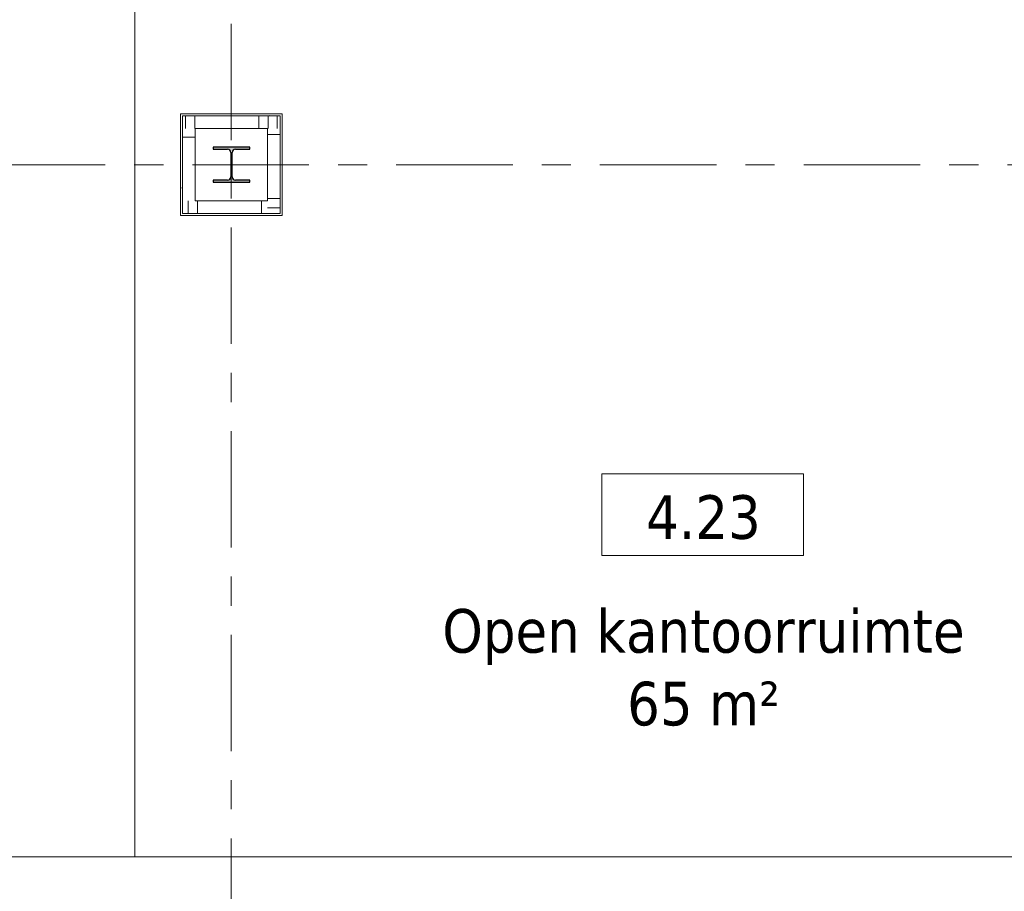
# Model space of a CAD drawing. Extents: x 2744 to 57639, y 3641 to 38820.
# Tile 146 of 179: x 47362 to 52733, y 20863 to 25620. Entities that reach past the tile are written whole.
import ezdxf

# ---------------------------------------------------------------- set-up
doc = ezdxf.new("R2010")
doc.units = 0
doc.header["$LTSCALE"] = 50
doc.linetypes.add('stramien', pattern=[22.225, 12.7, -3.175, 3.175, -3.175])
doc.layers.get('0').update_dxf_attribs({"linetype": 'CONTINUOUS'})
for name, color, linetype, lineweight in [('A-AREA-IDEN', 8, 'CONTINUOUS', 18), ('A-FLOR-OTLN', 8, 'CONTINUOUS', 18), ('A-GENM', 8, 'CONTINUOUS', 18), ('A-WALL-PATT', 8, 'CONTINUOUS', 50), ('I-WALL', 8, 'CONTINUOUS', 25), ('S-COLS', 8, 'CONTINUOUS', 18), ('S-GRID', 8, 'CONTINUOUS', 18)]:
    doc.layers.add(name, color=color, linetype=linetype, lineweight=lineweight)
doc.styles.add('Tahoma_1', font='TAHOMA.TTF', dxfattribs={"height": 238.040123})

# ---------------------------------------------------------------- blocks, each defined once
blk = doc.blocks.new('10844_ABT model nieuw_export 08-11-2012_rvt-1-Plotview 4e Verdieping - schaal 1 op 100')
at = {"layer": 'S-COLS', "lineweight": 5}
blk.add_hatch(color=256, dxfattribs=at).paths.add_polyline_path([(48617.5, 24733.2), (48617.5, 24743.2), (48538.8, 24743.2), (48526, 24748.5), (48520.8, 24761.2), (48520.8, 24895.2), (48526, 24907.9), (48538.8, 24913.2), (48617.5, 24913.2), (48617.5, 24923.2), (48417.5, 24923.2), (48417.5, 24913.2), (48496.3, 24913.2), (48509, 24907.9), (48514.3, 24895.2), (48514.3, 24761.2), (48509, 24748.5), (48496.3, 24743.2), (48417.5, 24743.2), (48417.5, 24733.2)], flags=0)
at = {"layer": 'S-COLS', "color": 0, "lineweight": 25}
for p, q in [((48617.5, 24923.2), (48417.5, 24923.2)), ((48417.5, 24923.2), (48417.5, 24913.2)), ((48617.5, 24913.2), (48617.5, 24923.2)), ((48417.5, 24913.2), (48496.3, 24913.2)), ((48514.3, 24895.2), (48514.3, 24761.2)), ((48520.8, 24761.2), (48520.8, 24895.2)), ((48538.8, 24913.2), (48617.5, 24913.2)), ((48496.3, 24743.2), (48417.5, 24743.2)), ((48417.5, 24743.2), (48417.5, 24733.2)), ((48417.5, 24733.2), (48617.5, 24733.2)), ((48617.5, 24743.2), (48538.8, 24743.2)), ((48617.5, 24733.2), (48617.5, 24743.2))]:
    blk.add_line(p, q, dxfattribs=at)
for centre, start, end in [((48496.3, 24895.2), 0, 90), ((48538.8, 24895.2), 90, 180), ((48496.3, 24761.2), 270, 0), ((48538.8, 24761.2), 180, 270)]:
    blk.add_arc(centre, 18, start, end, dxfattribs=at)
blk = doc.blocks.new('42_KA leemstuc betonkolomafwerking - Type-V36-Plotview 4e Verdieping - schaal 1 op 100')
at = {"layer": 'A-GENM'}
h = blk.add_hatch(dxfattribs=at)
h.set_pattern_fill('FP_133', color=256, style=0, pattern_type=2)
h.set_pattern_definition([(0, (-48516.6, -24828.2), (406.4, 101.6), [33.528, -271.272, 33.528, -1896.872]), (0, (-48516.6, -24828.2), (406.4, 101.6), [-338.328, -271.272, 33.528, -576.072, -1016]), (0, (-48516.6, -24828.2), (406.4, 101.6), [-1219.2, 33.528, -271.272, 33.528, -677.672]), (0, (-48516.6, -24828.2), (406.4, 101.6), [-1557.528, -169.672, 33.528, -474.472]), (120, (-48364.2, -24777.4), (-291.18818, 301.15272), [33.528, -271.272, 33.528, -1896.872]), (120, (-48364.2, -24777.4), (-291.18818, 301.15272), [-338.328, -271.272, 33.528, -576.072, -1016]), (120, (-48364.2, -24777.4), (-291.18818, 301.15272), [-1219.2, 33.528, -271.272, 33.528, -677.672]), (120, (-48364.2, -24777.4), (-291.18818, 301.15272), [-1557.528, -169.672, 33.528, -474.472]), (240, (-48313.4, -24574.2), (-115.21182, -402.75272), [33.528, -271.272, 33.528, -1896.872]), (240, (-48313.4, -24574.2), (-115.21182, -402.75272), [-338.328, -271.272, 33.528, -576.072, -1016]), (240, (-48313.4, -24574.2), (-115.21182, -402.75272), [-1219.2, 33.528, -271.272, 33.528, -677.672]), (240, (-48313.4, -24574.2), (-115.21182, -402.75272), [-1557.528, -169.672, 33.528, -474.472])])
h.paths.add_polyline_path([(-277, -277), (277, -277), (277, 277), (-277, 277)], flags=0)
h.paths.add_polyline_path([(-267, -267), (-267, 267), (267, 267), (267, -267)], flags=0)
for p, q in [((277, 277), (-277, 277)), ((-277, 277), (-277, -277)), ((277, -277), (277, 277)), ((-267, 267), (267, 267)), ((-267, -267), (-267, 267)), ((267, 267), (267, -267)), ((267, -267), (-267, -267)), ((-277, -277), (277, -277))]:
    blk.add_line(p, q, dxfattribs=at)
blk = doc.blocks.new('00_KU ruimtetag groot - 00_KU ruimtetag groot-3653893-Plotview 4e Verdieping - schaal 1 op 100')
at = {"layer": 'A-AREA-IDEN'}
for p, q in [((5.5, 2.164), (-5.5, 2.164)), ((-5.5, 2.164), (-5.5, -2.302)), ((5.5, -2.302), (5.5, 2.164)), ((-5.5, -2.302), (5.5, -2.302))]:
    blk.add_line(p, q, dxfattribs=at)
blk = doc.blocks.new('Onderlegger 4e verdieping')
at = {"layer": 'A-WALL-PATT', "lineweight": 18}
h = blk.add_hatch(dxfattribs=at)
h.set_pattern_fill('FP_110', color=256, angle=-270, style=0, pattern_type=2)
h.set_pattern_definition([(270, (48316.6, 25095.2), (500, 3e-14), []), (270, (48266.6, 25095.2), (500, 3e-14), []), (270, (48216.6, 25095.2), (500, 3e-14), []), (270, (48166.6, 25095.2), (500, 3e-14), [])])
h.paths.add_polyline_path([(48713.6, 25025.2), (48783.6, 25025.2), (48783.6, 25095.2), (48249.6, 25095.2), (48249.6, 25025.2), (48319.6, 25025.2)], flags=0)
h = blk.add_hatch(dxfattribs=at)
h.set_pattern_fill('FP_113', color=256, angle=90, style=0, pattern_type=2)
h.set_pattern_definition([(0, (48249.6, 24628.2), (0, 500), []), (0, (48249.6, 24578.2), (0, 500), []), (0, (48249.6, 24528.2), (0, 500), []), (0, (48249.6, 24478.2), (0, 500), [])])
h.paths.add_polyline_path([(48319.6, 24631.2), (48319.6, 25025.2), (48249.6, 25025.2), (48249.6, 24631.2)], flags=0)
h = blk.add_hatch(dxfattribs=at)
h.set_pattern_fill('FP_111', color=256, angle=90, style=0, pattern_type=2)
h.set_pattern_definition([(180, (48783.6, 24993.2), (-6e-14, -500), []), (180, (48783.6, 25043.2), (-6e-14, -500), []), (180, (48783.6, 25093.2), (-6e-14, -500), []), (180, (48783.6, 25143.2), (-6e-14, -500), [])])
h.paths.add_polyline_path([(48783.6, 24561.2), (48783.6, 25025.2), (48713.6, 25025.2), (48713.6, 24561.2)], flags=0)
h = blk.add_hatch(dxfattribs=at)
h.set_pattern_fill('FP_112', color=256, angle=90, style=0, pattern_type=2)
h.set_pattern_definition([(90, (48681.6, 24561.2), (-500, 3e-14), []), (90, (48731.6, 24561.2), (-500, 3e-14), []), (90, (48781.6, 24561.2), (-500, 3e-14), []), (90, (48831.6, 24561.2), (-500, 3e-14), [])])
h.paths.add_polyline_path([(48713.6, 24561.2), (48713.6, 24631.2), (48249.6, 24631.2), (48249.6, 24561.2)], flags=0)
at = {"layer": 'A-FLOR-OTLN'}
for p, q in [((47989.6, 26668.2), (47989.6, 21051.2)), ((53876.6, 21051.2), (46310.6, 21051.2))]:
    blk.add_line(p, q, dxfattribs=at)
at = {"layer": 'I-WALL', "lineweight": 18}
for p, q in [((48783.6, 25095.2), (48249.6, 25095.2)), ((48249.6, 25095.2), (48249.6, 24561.2)), ((48783.6, 24561.2), (48783.6, 25095.2)), ((48319.6, 25025.2), (48713.6, 25025.2)), ((48319.6, 24631.2), (48319.6, 25025.2)), ((48713.6, 25025.2), (48713.6, 24631.2)), ((48713.6, 24631.2), (48319.6, 24631.2)), ((48249.6, 24561.2), (48783.6, 24561.2))]:
    blk.add_line(p, q, dxfattribs=at)
at = {"layer": 'S-GRID', "linetype": 'stramien'}
for p, q in [((48516.6, 37820.1), (48516.6, 15453.9)), ((2743.8, 24828.2), (56270.4, 24828.2))]:
    blk.add_line(p, q, dxfattribs=at)
at = {"lineweight": 5}
blk.add_blockref('10844_ABT model nieuw_export 08-11-2012_rvt-1-Plotview 4e Verdieping - schaal 1 op 100', (0, 0), dxfattribs=at)
at = {"layer": 'A-AREA-IDEN', "xscale": 99.99999999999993, "yscale": 99.99999999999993, "zscale": 99.99999999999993}
blk.add_blockref('00_KU ruimtetag groot - 00_KU ruimtetag groot-3653893-Plotview 4e Verdieping - schaal 1 op 100', (51087.4, 22925), dxfattribs=at)
at = {"layer": 'A-GENM'}
blk.add_blockref('42_KA leemstuc betonkolomafwerking - Type-V36-Plotview 4e Verdieping - schaal 1 op 100', (48516.6, 24828.2), dxfattribs=at)
at = {"layer": 'A-AREA-IDEN', "char_height": 238.04, "attachment_point": 2, "line_spacing_factor": 1.000232, "style": 'Tahoma_1'}
for s, insert, width in [('4.23', (51092, 23024.3), 768), ('Open kantoorruimte\\P65 m²', (51092, 22403.2), 3483)]:
    blk.add_mtext(s, dxfattribs=dict(at, insert=insert, width=width))

msp = doc.modelspace()

# ---------------------------------------------------------------- block references
msp.add_blockref('Onderlegger 4e verdieping', (0, 0))

doc.saveas('drawing.dxf')
